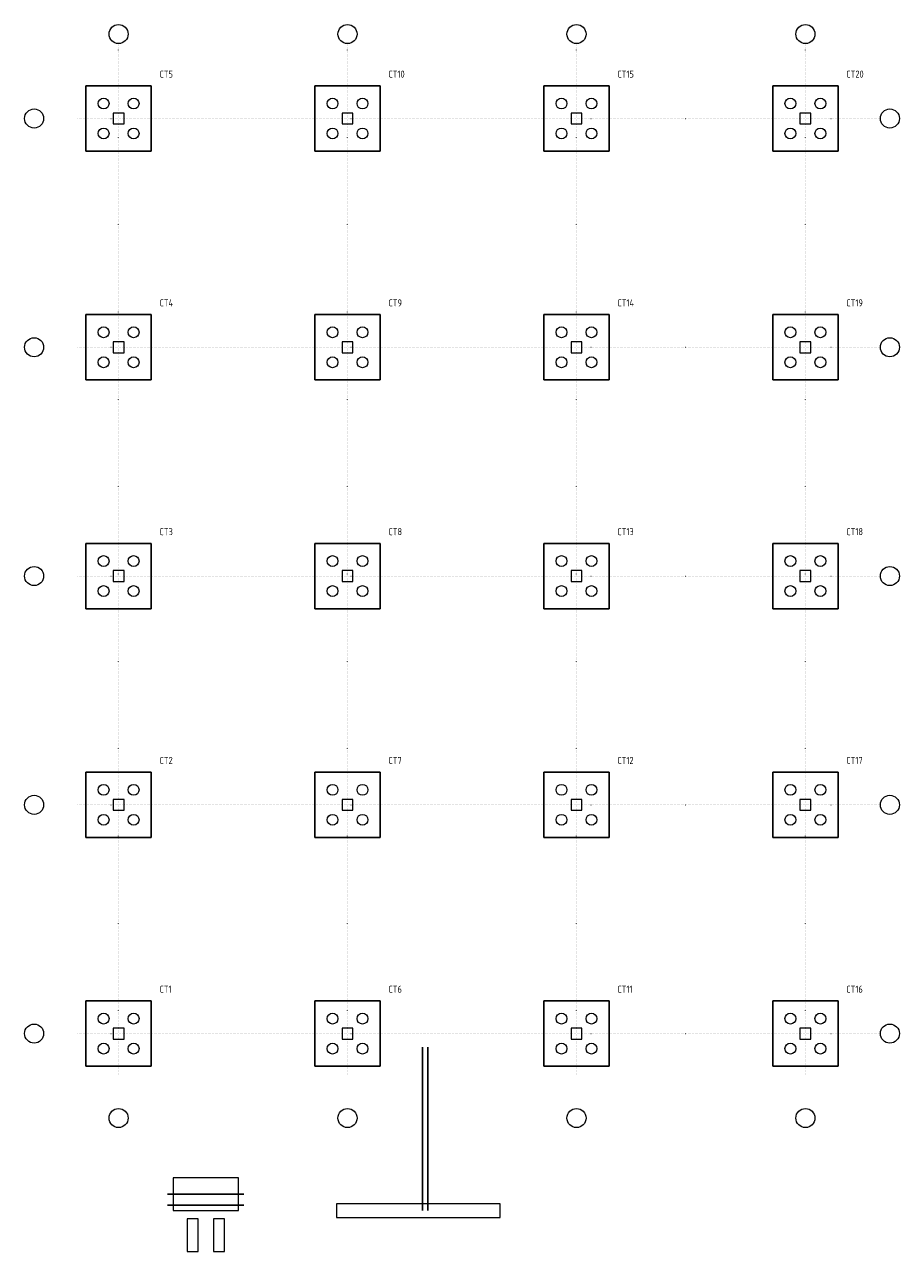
# Model space of a CAD drawing. Header units: millimetres. Extents: x -3450 to 28650, y -8000 to 37050.
import ezdxf

# ---------------------------------------------------------------- set-up
doc = ezdxf.new("R2010")
doc.units = ezdxf.units.MM
doc.header["$LTSCALE"] = 100
doc.linetypes.add('DOT', pattern=[0.508, 0, -0.508])
for name, color, linetype, lineweight in [('S-AXIS', 3, 'Continuous', 15), ('S-DETAIL', 7, 'Continuous', 15), ('S-DOTE', 253, 'DOT', 15), ('S-FOUND', 3, 'Continuous', 30), ('S-FOUND_INNER', 7, 'Continuous', 15), ('S-FOUND_REIN', 1, 'Continuous', 30), ('S-FOUND_TEXT', 7, 'Continuous', 15), ('S-PILE', 191, 'Continuous', 15)]:
    doc.layers.add(name, color=color, linetype=linetype, lineweight=lineweight)
doc.styles.get("Standard").update_dxf_attribs({"font": 'GBENOR', "bigfont": 'GBCBIG'})

msp = doc.modelspace()

# ---------------------------------------------------------------- linework, layer by layer
at = {"layer": 'S-AXIS'}
for centre in [(0, 36700), (8400, 36700), (16800, 36700), (25200, 36700), (-3100, 33600), (28300, 33600), (-3100, 25200), (28300, 25200), (-3100, 16800), (28300, 16800), (-3100, 8400), (28300, 8400), (-3100, 0), (28300, 0), (0, -3100), (8400, -3100), (16800, -3100), (25200, -3100)]:
    msp.add_circle(centre, 350, dxfattribs=at)
at = {"layer": 'S-DETAIL'}
for p, q in [((4400, -5300), (2000, -5300)), ((2000, -5300), (2000, -6500)), ((4400, -6500), (4400, -5300)), ((2000, -6500), (4400, -6500))]:
    msp.add_line(p, q, dxfattribs=at)
at = {"layer": 'S-DOTE'}
for p, q in [((0, -1500), (0, 36350)), ((8400, -1500), (8400, 36350)), ((16800, -1500), (16800, 36350)), ((25200, -1500), (25200, 36350)), ((-1500, 33600), (27950, 33600)), ((-1500, 25200), (27950, 25200)), ((-1500, 16800), (27950, 16800)), ((-1500, 8400), (27950, 8400)), ((-1500, 0), (27950, 0))]:
    msp.add_line(p, q, dxfattribs=at)
at = {"layer": 'S-FOUND'}
for p, q in [((1200, 34800), (-1200, 34800)), ((-1200, 34800), (-1200, 32400)), ((1200, 32400), (1200, 34800)), ((9600, 34800), (7200, 34800)), ((7200, 34800), (7200, 32400)), ((9600, 32400), (9600, 34800)), ((18000, 34800), (15600, 34800)), ((15600, 34800), (15600, 32400)), ((18000, 32400), (18000, 34800)), ((26400, 34800), (24000, 34800)), ((24000, 34800), (24000, 32400)), ((26400, 32400), (26400, 34800)), ((-1200, 32400), (1200, 32400)), ((7200, 32400), (9600, 32400)), ((15600, 32400), (18000, 32400)), ((24000, 32400), (26400, 32400)), ((1200, 26400), (-1200, 26400)), ((-1200, 26400), (-1200, 24000)), ((1200, 24000), (1200, 26400)), ((9600, 26400), (7200, 26400)), ((7200, 26400), (7200, 24000)), ((9600, 24000), (9600, 26400)), ((18000, 26400), (15600, 26400)), ((15600, 26400), (15600, 24000)), ((18000, 24000), (18000, 26400)), ((26400, 26400), (24000, 26400)), ((24000, 26400), (24000, 24000)), ((26400, 24000), (26400, 26400)), ((-1200, 24000), (1200, 24000)), ((7200, 24000), (9600, 24000)), ((15600, 24000), (18000, 24000)), ((24000, 24000), (26400, 24000)), ((1200, 18000), (-1200, 18000)), ((-1200, 18000), (-1200, 15600)), ((1200, 15600), (1200, 18000)), ((9600, 18000), (7200, 18000)), ((7200, 18000), (7200, 15600)), ((9600, 15600), (9600, 18000)), ((18000, 18000), (15600, 18000)), ((15600, 18000), (15600, 15600)), ((18000, 15600), (18000, 18000)), ((26400, 18000), (24000, 18000)), ((24000, 18000), (24000, 15600)), ((26400, 15600), (26400, 18000)), ((-1200, 15600), (1200, 15600)), ((7200, 15600), (9600, 15600)), ((15600, 15600), (18000, 15600)), ((24000, 15600), (26400, 15600)), ((1200, 9600), (-1200, 9600)), ((-1200, 9600), (-1200, 7200)), ((1200, 7200), (1200, 9600)), ((9600, 9600), (7200, 9600)), ((7200, 9600), (7200, 7200)), ((9600, 7200), (9600, 9600)), ((18000, 9600), (15600, 9600)), ((15600, 9600), (15600, 7200)), ((18000, 7200), (18000, 9600)), ((26400, 9600), (24000, 9600)), ((24000, 9600), (24000, 7200)), ((26400, 7200), (26400, 9600)), ((-1200, 7200), (1200, 7200)), ((7200, 7200), (9600, 7200)), ((15600, 7200), (18000, 7200)), ((24000, 7200), (26400, 7200)), ((1200, 1200), (-1200, 1200)), ((-1200, 1200), (-1200, -1200)), ((1200, -1200), (1200, 1200)), ((9600, 1200), (7200, 1200)), ((7200, 1200), (7200, -1200)), ((9600, -1200), (9600, 1200)), ((18000, 1200), (15600, 1200)), ((15600, 1200), (15600, -1200)), ((18000, -1200), (18000, 1200)), ((26400, 1200), (24000, 1200)), ((24000, 1200), (24000, -1200)), ((26400, -1200), (26400, 1200)), ((-1200, -1200), (1200, -1200)), ((7200, -1200), (9600, -1200)), ((15600, -1200), (18000, -1200)), ((24000, -1200), (26400, -1200))]:
    msp.add_line(p, q, dxfattribs=at)
at = {"layer": 'S-FOUND_INNER'}
for p, q in [((200, 33800), (-200, 33800)), ((-200, 33800), (-200, 33400)), ((200, 33400), (200, 33800)), ((8600, 33800), (8200, 33800)), ((8200, 33800), (8200, 33400)), ((8600, 33400), (8600, 33800)), ((17000, 33800), (16600, 33800)), ((16600, 33800), (16600, 33400)), ((17000, 33400), (17000, 33800)), ((25400, 33800), (25000, 33800)), ((25000, 33800), (25000, 33400)), ((25400, 33400), (25400, 33800)), ((-200, 33400), (200, 33400)), ((8200, 33400), (8600, 33400)), ((16600, 33400), (17000, 33400)), ((25000, 33400), (25400, 33400)), ((200, 25400), (-200, 25400)), ((-200, 25400), (-200, 25000)), ((200, 25000), (200, 25400)), ((8600, 25400), (8200, 25400)), ((8200, 25400), (8200, 25000)), ((8600, 25000), (8600, 25400)), ((17000, 25400), (16600, 25400)), ((16600, 25400), (16600, 25000)), ((17000, 25000), (17000, 25400)), ((25400, 25400), (25000, 25400)), ((25000, 25400), (25000, 25000)), ((25400, 25000), (25400, 25400)), ((-200, 25000), (200, 25000)), ((8200, 25000), (8600, 25000)), ((16600, 25000), (17000, 25000)), ((25000, 25000), (25400, 25000)), ((200, 17000), (-200, 17000)), ((-200, 17000), (-200, 16600)), ((200, 16600), (200, 17000)), ((8600, 17000), (8200, 17000)), ((8200, 17000), (8200, 16600)), ((8600, 16600), (8600, 17000)), ((17000, 17000), (16600, 17000)), ((16600, 17000), (16600, 16600)), ((17000, 16600), (17000, 17000)), ((25400, 17000), (25000, 17000)), ((25000, 17000), (25000, 16600)), ((25400, 16600), (25400, 17000)), ((-200, 16600), (200, 16600)), ((8200, 16600), (8600, 16600)), ((16600, 16600), (17000, 16600)), ((25000, 16600), (25400, 16600)), ((200, 8600), (-200, 8600)), ((-200, 8600), (-200, 8200)), ((200, 8200), (200, 8600)), ((8600, 8600), (8200, 8600)), ((8200, 8600), (8200, 8200)), ((8600, 8200), (8600, 8600)), ((17000, 8600), (16600, 8600)), ((16600, 8600), (16600, 8200)), ((17000, 8200), (17000, 8600)), ((25400, 8600), (25000, 8600)), ((25000, 8600), (25000, 8200)), ((25400, 8200), (25400, 8600)), ((-200, 8200), (200, 8200)), ((8200, 8200), (8600, 8200)), ((16600, 8200), (17000, 8200)), ((25000, 8200), (25400, 8200)), ((200, 200), (-200, 200)), ((-200, 200), (-200, -200)), ((200, -200), (200, 200)), ((8600, 200), (8200, 200)), ((8200, 200), (8200, -200)), ((8600, -200), (8600, 200)), ((17000, 200), (16600, 200)), ((16600, 200), (16600, -200)), ((17000, -200), (17000, 200)), ((25400, 200), (25000, 200)), ((25000, 200), (25000, -200)), ((25400, -200), (25400, 200)), ((-200, -200), (200, -200)), ((8200, -200), (8600, -200)), ((16600, -200), (17000, -200)), ((25000, -200), (25400, -200))]:
    msp.add_line(p, q, dxfattribs=at)
at = {"layer": 'S-FOUND_REIN'}
for p, q in [((11150, -6500), (11150, -500)), ((11350, -6500), (11350, -500)), ((1800, -5900), (4600, -5900)), ((1800, -6300), (4600, -6300))]:
    msp.add_line(p, q, dxfattribs=at)
at = {"layer": 'S-PILE'}
for p, q in [((14000, -6250), (8000, -6250)), ((8000, -6250), (8000, -6750)), ((14000, -6750), (14000, -6250)), ((8000, -6750), (14000, -6750)), ((2920, -6800), (2520, -6800)), ((2520, -6800), (2520, -8000)), ((2920, -8000), (2920, -6800)), ((3880, -6800), (3480, -6800)), ((3480, -6800), (3480, -8000)), ((3880, -8000), (3880, -6800)), ((2520, -8000), (2920, -8000)), ((3480, -8000), (3880, -8000))]:
    msp.add_line(p, q, dxfattribs=at)
for centre in [(-550, 34150), (550, 34150), (7850, 34150), (8950, 34150), (16250, 34150), (17350, 34150), (24650, 34150), (25750, 34150), (-550, 33050), (550, 33050), (7850, 33050), (8950, 33050), (16250, 33050), (17350, 33050), (24650, 33050), (25750, 33050), (-550, 25750), (550, 25750), (7850, 25750), (8950, 25750), (16250, 25750), (17350, 25750), (24650, 25750), (25750, 25750), (-550, 24650), (550, 24650), (7850, 24650), (8950, 24650), (16250, 24650), (17350, 24650), (24650, 24650), (25750, 24650), (-550, 17350), (550, 17350), (7850, 17350), (8950, 17350), (16250, 17350), (17350, 17350), (24650, 17350), (25750, 17350), (-550, 16250), (550, 16250), (7850, 16250), (8950, 16250), (16250, 16250), (17350, 16250), (24650, 16250), (25750, 16250), (-550, 8950), (550, 8950), (7850, 8950), (8950, 8950), (16250, 8950), (17350, 8950), (24650, 8950), (25750, 8950), (-550, 7850), (550, 7850), (7850, 7850), (8950, 7850), (16250, 7850), (17350, 7850), (24650, 7850), (25750, 7850), (-550, 550), (550, 550), (7850, 550), (8950, 550), (16250, 550), (17350, 550), (24650, 550), (25750, 550), (-550, -550), (550, -550), (7850, -550), (8950, -550), (16250, -550), (17350, -550), (24650, -550), (25750, -550)]:
    msp.add_circle(centre, 200, dxfattribs=at)

# ---------------------------------------------------------------- texts
at = {"layer": 'S-FOUND_TEXT'}
for s, p in [('CT5', (1500, 35100)), ('CT10', (9900, 35100)), ('CT15', (18300, 35100)), ('CT20', (26700, 35100)), ('CT4', (1500, 26700)), ('CT9', (9900, 26700)), ('CT14', (18300, 26700)), ('CT19', (26700, 26700)), ('CT3', (1500, 18300)), ('CT8', (9900, 18300)), ('CT13', (18300, 18300)), ('CT18', (26700, 18300)), ('CT2', (1500, 9900)), ('CT7', (9900, 9900)), ('CT12', (18300, 9900)), ('CT17', (26700, 9900)), ('CT1', (1500, 1500)), ('CT6', (9900, 1500)), ('CT11', (18300, 1500)), ('CT16', (26700, 1500))]:
    msp.add_text(s, height=260, dxfattribs=at).set_placement(p)

doc.saveas('drawing.dxf')
